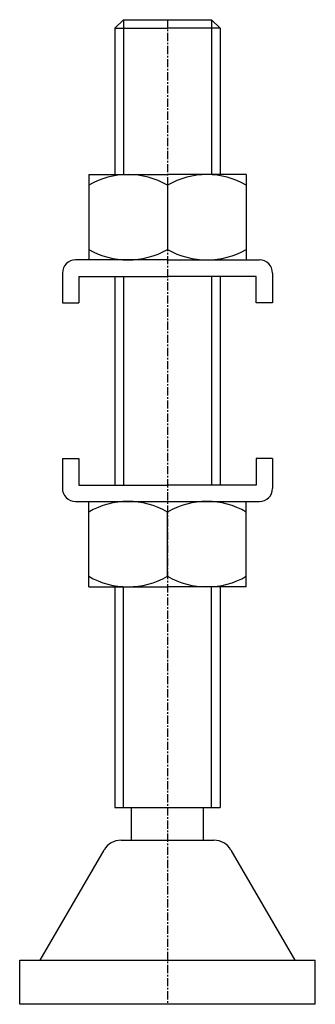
# Model space of a CAD drawing. Extents: x 78 to 122, y -1 to 149.
import ezdxf

# ---------------------------------------------------------------- set-up
doc = ezdxf.new("R2010")
doc.units = 0
doc.linetypes.add('CENTER', pattern=[2, 1.25, -0.25, 0.25, -0.25])
doc.layers.get('0').update_dxf_attribs({"linetype": 'CONTINUOUS'})
doc.layers.add('BRAUER-1', color=1, linetype='CENTER')

msp = doc.modelspace()

# ---------------------------------------------------------------- linework, layer by layer
for p, q in [((93.3, 149.1), (92, 147.8)), ((93.3, 149.1), (106.7, 149.1)), ((93.3, 149.1), (93.3, 125.5)), ((106.7, 149.1), (108, 147.8)), ((106.7, 149.1), (106.7, 125.5)), ((92, 147.8), (100, 147.8)), ((92, 147.8), (92, 125.5)), ((108, 147.8), (100, 147.8)), ((108, 147.8), (108, 125.5)), ((88, 125.5), (88, 112.5)), ((88, 125.5), (100, 125.5)), ((112, 125.5), (100, 125.5)), ((112, 125.5), (112, 112.5)), ((100, 123.892188), (99.999999, 114.107812)), ((100, 112.5), (86, 112.5)), ((100, 112.5), (114, 112.5)), ((84, 110.5), (84, 105.941406)), ((86.5, 110), (100, 110)), ((86.5, 110), (86.5, 105.941406)), ((92, 110), (92, 78.2)), ((93.3, 110), (93.3, 78.2)), ((113.5, 110), (100, 110)), ((106.7, 110), (106.7, 78.2)), ((108, 110), (108, 78.2)), ((113.5, 105.941406), (113.5, 110)), ((116, 110.5), (116, 105.941406)), ((84, 105.941406), (86.5, 105.941406)), ((116, 105.941406), (113.5, 105.941406)), ((84, 82.258594), (84, 77.7)), ((84, 82.258594), (86.5, 82.258594)), ((86.5, 82.258594), (86.5, 78.2)), ((116, 82.258594), (113.5, 82.258594)), ((113.5, 82.258594), (113.5, 78.2)), ((116, 82.258594), (116, 77.7)), ((86.5, 78.2), (100, 78.2)), ((113.5, 78.2), (100, 78.2)), ((86, 75.7), (114, 75.7)), ((88, 62.7), (88, 75.7)), ((112, 62.7), (112, 75.7)), ((100, 64.307812), (100, 74.092187)), ((88, 62.7), (100, 62.7)), ((92, 62.7), (92, 29.1)), ((93.3, 29.1), (93.3, 62.7)), ((112, 62.7), (100, 62.7)), ((106.7, 29.1), (106.7, 62.7)), ((108, 62.7), (108, 29.1)), ((92, 29.1), (108, 29.1)), ((94.5, 24.1), (94.5, 29.1)), ((105.5, 24.1), (105.5, 29.1)), ((92.93205, 24.1), (107.067949, 24.1)), ((80.63449, 5.8), (90.333974, 22.6)), ((109.666025, 22.6), (119.365509, 5.8)), ((77.5, 5.8), (122.5, 5.8)), ((77.5, -0.9), (77.5, 5.8)), ((122.5, -0.9), (122.5, 5.8)), ((122.5, -0.9), (77.5, -0.9))]:
    msp.add_line(p, q)
for centre, radius, start, end in [((94, 113.500758), 11.999242, 59.997911, 120.002091), ((106, 113.500758), 11.999242, 59.997909, 120.002089), ((94, 124.499241), 11.999241, 239.997908, 300.002087), ((106, 124.499241), 11.999242, 239.997905, 300.00209), ((86, 110.5), 2, 90, 180), ((114, 110.5), 2, 0, 90), ((86, 77.7), 2, 180, 270.00001), ((114, 77.7), 2, 270, 0), ((94, 63.700758), 11.999242, 59.997909, 120.002091), ((106, 63.700758), 11.999242, 59.997909, 120.002091), ((94, 74.699242), 11.999242, 239.997911, 300.002091), ((106, 74.699242), 11.999242, 239.997909, 300.002089), ((92.93205, 21.1), 3, 90, 149.999998), ((107.067949, 21.1), 3, 30, 90)]:
    msp.add_arc(centre, radius, start, end)
at = {"layer": 'BRAUER-1'}
msp.add_line((100, 149.1), (100, -0.9), dxfattribs=at)

doc.saveas('drawing.dxf')
